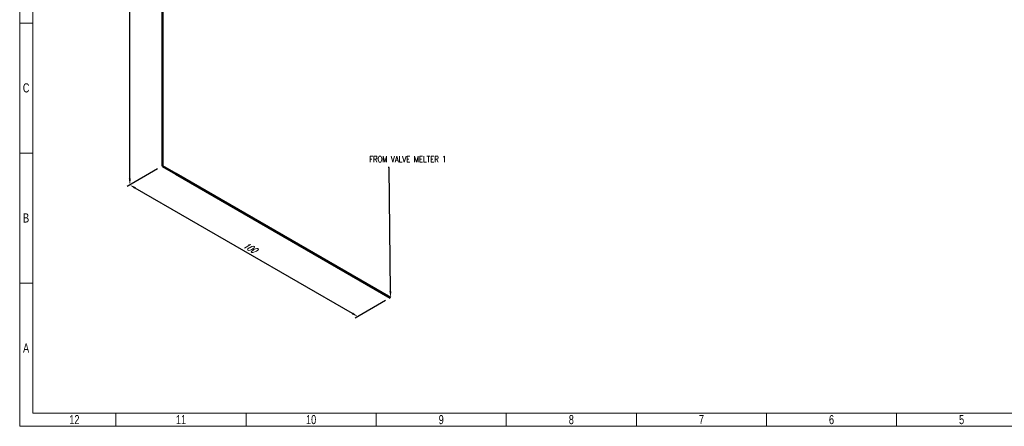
# Model space of a CAD drawing. Header units: millimetres. Extents: x 0 to 594, y 0 to 424.
# Tile 1 of 16: x 0 to 392, y 0 to 162. Entities that reach past the tile are written whole.
import ezdxf
from ezdxf import colors
from ezdxf.entities.mleader import LeaderData, LeaderLine
from ezdxf.math import Vec2, Vec3

# ---------------------------------------------------------------- set-up
doc = ezdxf.new("R2010")
doc.units = ezdxf.units.MM
doc.header["$LTSCALE"] = 0.25
doc.layers.add('Annotation', color=7, linetype='Continuous')
doc.layers.add('Dimension', color=1, linetype='Continuous')
doc.layers.add('Pipe Small Bore', color=30, linetype='Continuous', lineweight=50)
doc.styles.add('AdskIsoAnnotation', font='romans.shx', dxfattribs={"width": 0.8, "height": 1})
doc.styles.add('AdskIsoMetric', font='romans.shx', dxfattribs={"width": 0.8, "height": 2.5})
doc.styles.add('AdskIsoMetric-30', font='romans.shx', dxfattribs={"width": 0.8, "height": 2.5})
doc.styles.add('AdskIsoMetric30', font='romans.shx', dxfattribs={"width": 0.8, "oblique": 30, "height": 2.5})
doc.styles.add('SLDTEXTSTYLE3', font='TXT', dxfattribs={"width": 0.75})
doc.styles.get("Standard").update_dxf_attribs({"font": 'arial.ttf'})
doc.dimstyles.new('AdskIsoMetric', dxfattribs={"dimtxt": 2.5, "dimasz": 2.5, "dimexe": 1, "dimexo": 2, "dimgap": 0.8, "dimtad": 1, "dimdec": 0, "dimrnd": 1, "dimzin": 0, "dimdsep": 46, "dimtxsty": 'AdskIsoMetric', "dimcen": 0, "dimclrt": 7, "dimadec": 0, "dimazin": 0, "dimtfac": 1, "dimtdec": 0, "dimtmove": 1, "dimatfit": 3, "dimfxl": 1, "dimtfill": 1, "dimfrac": 2, "dimtolj": 1, "dimtzin": 0, "dimarcsym": 0})

# ---------------------------------------------------------------- blocks, each defined once
blk = doc.blocks.new('*D14')
at = {"layer": 'Defpoints', "color": 0, "transparency": 16777216}
for p in [(56.79, 368.35), (43.8, 360.85), (56.79, 103.51)]:
    blk.add_point(p, dxfattribs=at)
at = {"layer": 'Dimension', "color": 0, "lineweight": -2, "transparency": 16777216}
for p, q in [((54.79, 367.19), (42.8, 360.27)), ((43.8, 98.51), (43.8, 358.35)), ((54.79, 102.36), (42.8, 95.43))]:
    blk.add_line(p, q, dxfattribs=at)
at = {"layer": 'Dimension', "color": 0, "transparency": 16777216}
for points in [[(43.39, 358.35), (44.22, 358.35), (43.8, 360.85)], [(43.39, 98.51), (44.22, 98.51), (43.8, 96.01)]]:
    blk.add_solid(points, dxfattribs=at)
at = {"layer": 'Dimension', "color": 7, "transparency": 16777216, "insert": (41.56, 227.14), "char_height": 2.5, "attachment_point": 5, "rotation": 90, "style": 'AdskIsoMetric-30', "bg_fill": 3, "box_fill_scale": 1.1, "bg_fill_color": 256, "bg_fill_true_color": 13158600, "bg_fill_transparency": 0}
blk.add_mtext('\\A1;2024', dxfattribs=at)
blk = doc.blocks.new('*D15')
at = {"layer": 'Defpoints', "color": 0, "transparency": 16777216}
for p in [(56.79, 103.51), (43.8, 96.01), (147.48, 51.15)]:
    blk.add_point(p, dxfattribs=at)
at = {"layer": 'Dimension', "color": 0, "lineweight": -2, "transparency": 16777216}
for p, q in [((54.79, 102.36), (42.8, 95.43)), ((132.33, 44.9), (45.97, 94.76)), ((145.48, 50), (133.49, 43.07))]:
    blk.add_line(p, q, dxfattribs=at)
at = {"layer": 'Dimension', "color": 0, "transparency": 16777216}
for points in [[(46.18, 95.12), (45.76, 94.4), (43.8, 96.01)], [(132.53, 45.26), (132.12, 44.54), (134.49, 43.65)]]:
    blk.add_solid(points, dxfattribs=at)
at = {"layer": 'Dimension', "color": 7, "transparency": 16777216, "insert": (91.39, 71.12), "char_height": 2.5, "attachment_point": 5, "rotation": 330, "style": 'AdskIsoMetric30', "bg_fill": 3, "box_fill_scale": 1.1, "bg_fill_color": 256, "bg_fill_true_color": 13158600, "bg_fill_transparency": 0}
blk.add_mtext('\\A1;100', dxfattribs=at)
blk = doc.blocks.new('Elbow-1-Iso2DSkew90')
at = {"color": 0, "linetype": 'ByBlock', "lineweight": -2, "extrusion": (0.707107, 0.408248, -0.57735)}
for p, q in [((0, 0), (0, 6.12)), ((0, 0), (0, 0)), ((5.3, -3.06), (0, 0))]:
    blk.add_line(p, q, dxfattribs=at)
blk = doc.blocks.new('cajetin')
at = {"color": 7, "linetype": 'Continuous', "lineweight": 18}
for p, q in [((0, 0), (0, 615)), ((7.5, 7.5), (7.5, 607.5)), ((7.5, 232.5), (0, 232.5)), ((7.5, 157.5), (0, 157.5)), ((7.5, 82.5), (0, 82.5)), ((853.5, 7.5), (7.5, 7.5)), ((55.5, 7.5), (55.5, 0)), ((130.5, 7.5), (130.5, 0)), ((205.5, 7.5), (205.5, 0)), ((280.5, 7.5), (280.5, 0)), ((355.5, 7.5), (355.5, 0)), ((430.5, 7.5), (430.5, 7.5)), ((430.5, 7.5), (430.5, 0)), ((505.5, 7.5), (505.5, 0)), ((861, 0), (0, 0))]:
    blk.add_line(p, q, dxfattribs=at)
at = {"color": 7, "linetype": 'Continuous', "lineweight": 0, "char_height": 5.25, "attachment_point": 2, "style": 'SLDTEXTSTYLE3'}
for s, insert in [('C', (3.73, 197.74)), ('B', (3.69, 122.74)), ('A', (3.7, 47.74)), ('12', (31.51, 6.49)), ('11', (93.01, 6.49)), ('10', (168.01, 6.49)), ('9', (243.01, 6.49)), ('8', (318.01, 6.49)), ('7', (393.01, 6.49)), ('6', (468.01, 6.49)), ('5', (543.01, 6.49))]:
    blk.add_mtext(s, dxfattribs=dict(at, insert=insert))

msp = doc.modelspace()

# ---------------------------------------------------------------- texts
at = {"layer": 'Annotation', "insert": (139, 105), "char_height": 2.5, "attachment_point": 7, "style": 'AdskIsoAnnotation', "bg_fill": 3, "box_fill_scale": 1, "bg_fill_color": 256, "bg_fill_true_color": 13158600, "bg_fill_transparency": 0}
msp.add_mtext('FROM VALVE MELTER 1', dxfattribs=at)

# ---------------------------------------------------------------- dimensions: what is measured, and where the dimension line sits
at = {"layer": 'Dimension'}
dim = msp.add_linear_dim(base=(43.8, 360.85), p1=(56.79, 103.51), p2=(56.79, 368.35), angle=90, text='2024', dimstyle='AdskIsoMetric', override={"dimtad": 0, "dimlfac": 7.643675, "dimtxsty": 'AdskIsoMetric-30', "dimse1": 0, "dimse2": 0, "dimsd1": 0, "dimsd2": 0, "dimtmove": 1}, dxfattribs=at)
dim.commit()
dim.dimension.update_dxf_attribs({"geometry": '*D14', "text_midpoint": (41.56, 227.14), "dimtype": 160})

# ---------------------------------------------------------------- next in the draw order: linework, layer by layer
at = {"layer": 'Pipe Small Bore'}
msp.add_lwpolyline([(56.79, 109.63), (56.79, 362.22)], dxfattribs=at)

# ---------------------------------------------------------------- next in the draw order: dimensions: what is measured, and where the dimension line sits
at = {"layer": 'Dimension'}
dim = msp.add_linear_dim(base=(43.8, 96.01), p1=(147.48, 51.15), p2=(56.79, 103.51), angle=150, text='100', dimstyle='AdskIsoMetric', override={"dimtad": 0, "dimlfac": 0.954953, "dimtxsty": 'AdskIsoMetric30', "dimse1": 0, "dimse2": 0, "dimsd1": 0, "dimsd2": 0, "dimtmove": 1}, dxfattribs=at)
dim.commit()
dim.dimension.update_dxf_attribs({"geometry": '*D15', "text_midpoint": (91.39, 71.12), "dimtype": 160})

# ---------------------------------------------------------------- next in the draw order: linework, layer by layer
at = {"layer": 'Pipe Small Bore'}
msp.add_lwpolyline([(147.48, 51.15), (62.1, 100.45)], dxfattribs=at)

# ---------------------------------------------------------------- next in the draw order: block references
at = {"xscale": 0.689895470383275, "yscale": 0.689895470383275, "zscale": 0.689895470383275}
msp.add_blockref('cajetin', (0, 0), dxfattribs=at)
at = {"layer": 'Pipe Small Bore'}
msp.add_blockref('Elbow-1-Iso2DSkew90', (56.79, 103.51), dxfattribs=at)

# ---------------------------------------------------------------- next in the draw order: leaders
at = {"layer": 'Annotation'}
ml = msp.add_multileader_mtext('Standard', dxfattribs=at)
ml.set_content('')
ml.set_leader_properties()
ml.build(insert=Vec2(0, 0))
ml.multileader.update_dxf_attribs({"dogleg_length": 0.471, "arrow_head_size": 2.5})
ctx = ml.context
ctx.base_point, ctx.arrow_head_size = Vec3(146.53, 103), 2.5
notes = []
notes.append((ctx, [(0, (1, 1, 0), (147, 103), (-1, 0), 0.471, [(0, [(147.48, 51.15)], 0, [])])]))
ctx.mtext, ml.multileader.dxf.content_type = None, 0
for ctx, leaders in notes:
    for number, flags, end, landing, length, lines in leaders:
        leader = LeaderData()
        leader.index, (leader.has_last_leader_line, leader.has_dogleg_vector, leader.attachment_direction) = number, flags
        leader.last_leader_point, leader.dogleg_vector, leader.dogleg_length = Vec3(end), Vec3(landing), length
        for number, points, colour, breaks in lines:
            line = LeaderLine()
            line.index, line.vertices, line.color, line.breaks = number, Vec3.list(points), colors.encode_raw_color(colour), breaks
            leader.lines.append(line)
        ctx.leaders.append(leader)

doc.saveas('drawing.dxf')
